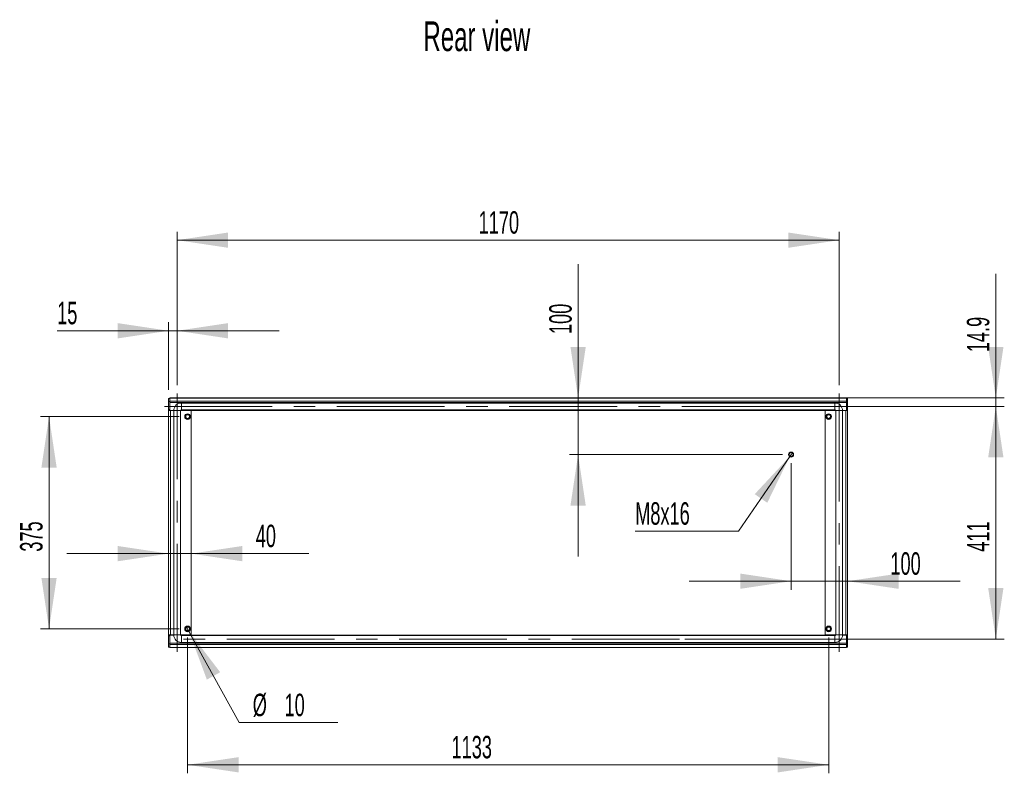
# Model space of a CAD drawing. Header units: millimetres. Extents: x 210 to 4318, y 717 to 2994.
# Tile 2 of 2: x 2577 to 4318, y 1660 to 2992. Entities that reach past the tile are written whole.
import ezdxf

# ---------------------------------------------------------------- set-up
doc = ezdxf.new("R2010")
doc.units = ezdxf.units.MM
doc.header["$LTSCALE"] = 15
doc.linetypes.add('CENTERX2', pattern=[20.32, 12.7, -2.54, 2.54, -2.54])
doc.styles.add('SLDTEXTSTYLE0', font='TXT', dxfattribs={"width": 0.605})
doc.dimstyles.new('SLDDIMSTYLE1', dxfattribs={"dimtxt": 38.52478, "dimasz": 90, "dimexe": 0, "dimexo": 0.0625, "dimgap": 9.631195, "dimtad": 1, "dimrnd": 1e-09, "dimzin": 12, "dimdsep": 46, "dimtxsty": 'SLDTEXTSTYLE0', "dimsah": 1, "dimcen": 0.09, "dimadec": 0, "dimazin": 3, "dimtfac": 1, "dimtofl": 0, "dimtmove": 0, "dimatfit": 3, "dimfxl": 1, "dimfrac": 2, "dimtolj": 1, "dimtzin": 12, "dimarcsym": 0})
doc.dimstyles.new('SLDDIMSTYLE2', dxfattribs={"dimtxt": 38.52478, "dimasz": 90, "dimexe": 0, "dimexo": 0.0625, "dimgap": 9.631195, "dimtad": 1, "dimrnd": 1e-09, "dimzin": 12, "dimdsep": 46, "dimtxsty": 'SLDTEXTSTYLE0', "dimsah": 1, "dimcen": 0.09, "dimadec": 0, "dimazin": 3, "dimtfac": 1, "dimtmove": 0, "dimatfit": 0, "dimfxl": 1, "dimfrac": 2, "dimtolj": 1, "dimtzin": 12, "dimarcsym": 0})
doc.dimstyles.new('SLDDIMSTYLE4', dxfattribs={"dimtxt": 38.52478, "dimasz": 90, "dimexe": 0, "dimexo": 0.0625, "dimgap": 9.631195, "dimtad": 1, "dimdec": 1, "dimrnd": 1e-09, "dimzin": 12, "dimdsep": 46, "dimtxsty": 'SLDTEXTSTYLE0', "dimsah": 1, "dimcen": 0.09, "dimadec": 0, "dimazin": 3, "dimtfac": 1, "dimtdec": 1, "dimtmove": 0, "dimatfit": 0, "dimfxl": 1, "dimfrac": 2, "dimtolj": 1, "dimtzin": 12, "dimarcsym": 0})
doc.dimstyles.new('SLDDIMSTYLE5', dxfattribs={"dimtxt": 38.52478, "dimasz": 90, "dimexe": 0, "dimexo": 0.0625, "dimgap": 9.631195, "dimtad": 0, "dimtih": 1, "dimtoh": 1, "dimrnd": 1e-09, "dimzin": 12, "dimdsep": 46, "dimtxsty": 'SLDTEXTSTYLE0', "dimblk1": 'NONE', "dimsah": 1, "dimcen": 0, "dimadec": 0, "dimazin": 3, "dimtfac": 1, "dimtmove": 0, "dimatfit": 3, "dimldrblk": 'NONE', "dimfxl": 1, "dimfrac": 2, "dimtolj": 1, "dimtzin": 12, "dimarcsym": 0})
doc.dimstyles.new('SLDDIMSTYLE6', dxfattribs={"dimtxt": 38.52478, "dimasz": 90, "dimexe": 0, "dimexo": 0.0625, "dimgap": 9.631195, "dimtad": 1, "dimdec": 0, "dimrnd": 1e-09, "dimzin": 12, "dimdsep": 46, "dimtxsty": 'SLDTEXTSTYLE0', "dimsah": 1, "dimcen": 0.09, "dimadec": 0, "dimazin": 3, "dimtfac": 1, "dimtdec": 0, "dimtmove": 0, "dimatfit": 0, "dimfxl": 1, "dimfrac": 2, "dimtolj": 1, "dimtzin": 12, "dimarcsym": 0})
doc.dimstyles.new('SLDDIMSTYLE7', dxfattribs={"dimtxt": 38.52478, "dimasz": 90, "dimexe": 0, "dimexo": 0.0625, "dimgap": 9.631195, "dimtad": 0, "dimtih": 1, "dimtoh": 1, "dimrnd": 1e-09, "dimzin": 12, "dimdsep": 46, "dimtxsty": 'SLDTEXTSTYLE0', "dimblk1": 'NONE', "dimsah": 1, "dimcen": 0, "dimadec": 0, "dimazin": 3, "dimtfac": 1, "dimtmove": 0, "dimatfit": 3, "dimldrblk": 'NONE', "dimfxl": 1, "dimfrac": 2, "dimtolj": 1, "dimtzin": 12, "dimarcsym": 0})

# ---------------------------------------------------------------- blocks, each defined once
blk = doc.blocks.new('*D8')
at = {"color": 7, "linetype": 'Continuous', "lineweight": 0}
for p, q in [((3753.2, 2308.7), (4317.5, 2308.7)), ((4302.5, 2308.7), (4302.5, 1897.7)), ((3753.2, 1897.7), (4317.5, 1897.7))]:
    blk.add_line(p, q, dxfattribs=at)
for points in [[(4302.5, 2308.7), (4289, 2218.7), (4316, 2218.7)], [(4302.5, 1897.7), (4316, 1987.7), (4289, 1987.7)]]:
    blk.add_solid(points, dxfattribs=at)
at = {"color": 7, "linetype": 'Continuous', "lineweight": 0, "insert": (4251.3, 2052, -17.6), "char_height": 39.69, "attachment_point": 1, "rotation": 90, "style": 'SLDTEXTSTYLE0'}
blk.add_mtext('411', dxfattribs=at)
blk = doc.blocks.new('*D9')
at = {"color": 7, "linetype": 'Continuous', "lineweight": 0}
for p, q in [((4302.5, 2323.6), (4302.5, 2542.7)), ((3853.7, 2323.6), (4317.5, 2323.6)), ((4302.5, 2308.7), (4302.5, 2323.6)), ((3853.2, 2308.7), (4317.5, 2308.7)), ((4302.5, 2308.7), (4302.5, 2128.7))]:
    blk.add_line(p, q, dxfattribs=at)
for points in [[(4302.5, 2323.6), (4316, 2413.6), (4289, 2413.6)], [(4302.5, 2308.7), (4289, 2218.7), (4316, 2218.7)]]:
    blk.add_solid(points, dxfattribs=at)
at = {"color": 7, "linetype": 'Continuous', "lineweight": 0, "insert": (4251.3, 2404.5, -17.6), "char_height": 39.69, "attachment_point": 1, "rotation": 90, "style": 'SLDTEXTSTYLE0'}
blk.add_mtext('14.9', dxfattribs=at)
blk = doc.blocks.new('*D10')
at = {"color": 7, "linetype": 'Continuous', "lineweight": 0}
for p, q in [((2855.7, 2346.3), (2855.7, 2617.5)), ((4025.7, 2346.3), (4025.7, 2617.5)), ((2855.7, 2602.5), (4025.7, 2602.5))]:
    blk.add_line(p, q, dxfattribs=at)
for points in [[(2855.7, 2602.5), (2945.7, 2589), (2945.7, 2616)], [(4025.7, 2602.5), (3935.7, 2616), (3935.7, 2589)]]:
    blk.add_solid(points, dxfattribs=at)
at = {"color": 7, "linetype": 'Continuous', "lineweight": 0, "insert": (3388.5, 2653.7, -17.6), "char_height": 39.69, "attachment_point": 1, "style": 'SLDTEXTSTYLE0'}
blk.add_mtext('1170', dxfattribs=at)
blk = doc.blocks.new('*D11')
at = {"color": 7, "linetype": 'Continuous', "lineweight": 0}
for p, q in [((2840.7, 2337.9), (2840.7, 2457.4)), ((2855.7, 2346.3), (2855.7, 2457.4)), ((2840.7, 2442.4), (2643.6, 2442.4)), ((2855.7, 2442.4), (2840.7, 2442.4)), ((2855.7, 2442.4), (3035.7, 2442.4))]:
    blk.add_line(p, q, dxfattribs=at)
for points in [[(2840.7, 2442.4), (2750.7, 2455.9), (2750.7, 2428.9)], [(2855.7, 2442.4), (2945.7, 2428.9), (2945.7, 2455.9)]]:
    blk.add_solid(points, dxfattribs=at)
at = {"color": 7, "linetype": 'Continuous', "lineweight": 0, "insert": (2643.6, 2493.6, -17.6), "char_height": 39.69, "attachment_point": 1, "style": 'SLDTEXTSTYLE0'}
blk.add_mtext('15', dxfattribs=at)
blk = doc.blocks.new('*D12')
at = {"color": 7, "linetype": 'Continuous', "lineweight": 0}
for p, q in [((2859.2, 2290.7), (2614.3, 2290.7)), ((2629.3, 2290.7), (2629.3, 1915.7)), ((2859.2, 1915.7), (2614.3, 1915.7))]:
    blk.add_line(p, q, dxfattribs=at)
for points in [[(2629.3, 2290.7), (2615.8, 2200.7), (2642.8, 2200.7)], [(2629.3, 1915.7), (2642.8, 2005.7), (2615.8, 2005.7)]]:
    blk.add_solid(points, dxfattribs=at)
at = {"color": 7, "linetype": 'Continuous', "lineweight": 0, "insert": (2578.1, 2052, -17.6), "char_height": 39.69, "attachment_point": 1, "rotation": 90, "style": 'SLDTEXTSTYLE0'}
blk.add_mtext('375', dxfattribs=at)
blk = doc.blocks.new('*D13')
at = {"color": 7, "linetype": 'Continuous', "lineweight": 0}
for p, q in [((2874.2, 1900.7), (2874.2, 1660.5)), ((4007.2, 1900.7), (4007.2, 1660.5)), ((2874.2, 1675.5), (4007.2, 1675.5))]:
    blk.add_line(p, q, dxfattribs=at)
for points in [[(2874.2, 1675.5), (2964.2, 1662), (2964.2, 1689)], [(4007.2, 1675.5), (3917.2, 1689), (3917.2, 1662)]]:
    blk.add_solid(points, dxfattribs=at)
at = {"color": 7, "linetype": 'Continuous', "lineweight": 0, "insert": (3340.6, 1726.6, -17.6), "char_height": 39.69, "attachment_point": 1, "style": 'SLDTEXTSTYLE0'}
blk.add_mtext('1133', dxfattribs=at)
blk = doc.blocks.new('*D15')
at = {"color": 7, "linetype": 'Continuous', "lineweight": 0}
for p, q in [((2871.8, 1920.1), (2876.6, 1911.3)), ((2876.6, 1911.3), (2965.5, 1750)), ((2965.5, 1750), (3139.6, 1750))]:
    blk.add_line(p, q, dxfattribs=at)
blk.add_solid([(2876.6, 1911.3), (2908.2, 1826), (2931.8, 1839)], dxfattribs=at)
at = {"color": 7, "linetype": 'Continuous', "lineweight": 0, "char_height": 39.69, "attachment_point": 1, "style": 'SLDTEXTSTYLE0'}
for s, insert in [('%%c', (2989.3, 1801.1, -17.6)), ('10', (3045.5, 1801.1, -17.6))]:
    blk.add_mtext(s, dxfattribs=dict(at, insert=insert))
blk = doc.blocks.new('_NONE')
blk = doc.blocks.new('*D16')
at = {"color": 7, "linetype": 'Continuous', "lineweight": 0}
for p, q in [((2840.7, 2048.6), (2660.7, 2048.6)), ((2880.7, 2048.6), (2840.7, 2048.6)), ((2880.7, 2048.6), (3088.7, 2048.6))]:
    blk.add_line(p, q, dxfattribs=at)
for points in [[(2840.7, 2048.6), (2750.7, 2062.1), (2750.7, 2035.1)], [(2880.7, 2048.6), (2970.7, 2035.1), (2970.7, 2062.1)]]:
    blk.add_solid(points, dxfattribs=at)
at = {"color": 7, "linetype": 'Continuous', "lineweight": 0, "insert": (2994.6, 2099.7, -17.6), "char_height": 39.69, "attachment_point": 1, "style": 'SLDTEXTSTYLE0'}
blk.add_mtext('40', dxfattribs=at)
blk = doc.blocks.new('*D17')
at = {"color": 7, "linetype": 'Continuous', "lineweight": 0}
for p, q in [((3564.3, 2323.6), (3564.3, 2560.1)), ((3564.3, 2323.6), (3564.3, 2223.6)), ((3925.7, 2223.6), (3549.3, 2223.6)), ((3564.3, 2223.6), (3564.3, 2043.6))]:
    blk.add_line(p, q, dxfattribs=at)
for points in [[(3564.3, 2323.6), (3577.8, 2413.6), (3550.8, 2413.6)], [(3564.3, 2223.6), (3550.8, 2133.6), (3577.8, 2133.6)]]:
    blk.add_solid(points, dxfattribs=at)
at = {"color": 7, "linetype": 'Continuous', "lineweight": 0, "insert": (3513.2, 2436.6, -17.6), "char_height": 39.69, "attachment_point": 1, "rotation": 90, "style": 'SLDTEXTSTYLE0'}
blk.add_mtext('100', dxfattribs=at)
blk = doc.blocks.new('*D18')
at = {"color": 7, "linetype": 'Continuous', "lineweight": 0}
for p, q in [((3940.7, 2208.6), (3940.7, 1984.9)), ((3940.7, 1999.9), (3760.7, 1999.9)), ((3940.7, 1999.9), (4040.7, 1999.9)), ((4040.7, 1999.9), (4239.7, 1999.9))]:
    blk.add_line(p, q, dxfattribs=at)
for points in [[(3940.7, 1999.9), (3850.7, 2013.4), (3850.7, 1986.4)], [(4040.7, 1999.9), (4130.7, 1986.4), (4130.7, 2013.4)]]:
    blk.add_solid(points, dxfattribs=at)
at = {"color": 7, "linetype": 'Continuous', "lineweight": 0, "insert": (4116.2, 2051, -17.6), "char_height": 39.69, "attachment_point": 1, "style": 'SLDTEXTSTYLE0'}
blk.add_mtext('100', dxfattribs=at)
blk = doc.blocks.new('*D19')
at = {"color": 7, "linetype": 'Continuous', "lineweight": 0}
for p, q in [((3938.4, 2220.3), (3847.8, 2088.2)), ((3942.9, 2226.9), (3938.4, 2220.3)), ((3847.8, 2088.2), (3665.2, 2088.2))]:
    blk.add_line(p, q, dxfattribs=at)
blk.add_solid([(3938.4, 2220.3), (3876.4, 2153.7), (3898.6, 2138.5)], dxfattribs=at)
at = {"color": 7, "linetype": 'Continuous', "lineweight": 0, "insert": (3665.2, 2139.4, -17.6), "char_height": 39.69, "attachment_point": 1, "style": 'SLDTEXTSTYLE0'}
blk.add_mtext('M8x16', dxfattribs=at)

msp = doc.modelspace()

# ---------------------------------------------------------------- linework, layer by layer
at = {"color": 7, "linetype": 'Continuous', "lineweight": 0}
for p, q in [((2840.672149, 2317.393694), (2840.672149, 2322.915961)), ((2840.672149, 2322.915961), (2842.672149, 2322.915961)), ((2840.672149, 2303.337843), (2840.672149, 2317.393694)), ((2840.672149, 2317.393694), (2842.672149, 2317.393694)), ((4038.672149, 2323.608261), (2842.672149, 2323.608261)), ((2842.672149, 2323.608261), (2842.672149, 2323.55363)), ((2842.672149, 2323.55363), (4038.672149, 2323.55363)), ((2842.672149, 2323.55363), (2842.672149, 2318.239716)), ((2842.672149, 2318.239716), (4038.672149, 2318.239716)), ((2842.672149, 2318.239716), (2842.672149, 2315.794347)), ((2842.672149, 2315.794347), (4038.672149, 2315.794347)), ((2842.672149, 2315.794347), (2842.672149, 2301.731565)), ((2863.122149, 2302.708261), (2863.122149, 2314.708261)), ((2863.122149, 2314.708261), (4018.222149, 2314.708261)), ((4018.222149, 2302.708261), (4018.222149, 2314.708261)), ((4038.672149, 2323.55363), (4038.672149, 2323.608261)), ((4038.672149, 2318.239716), (4038.672149, 2323.55363)), ((4040.672149, 2322.915961), (4038.672149, 2322.915961)), ((4038.672149, 2315.794347), (4038.672149, 2318.239716)), ((4040.672149, 2317.393694), (4038.672149, 2317.393694)), ((4038.672149, 2301.731565), (4038.672149, 2315.794347)), ((4040.672149, 2322.915961), (4040.672149, 2317.393694)), ((4040.672149, 2317.393694), (4040.672149, 2303.337843)), ((2840.672149, 2303.337843), (2842.672149, 2303.337843)), ((2840.672149, 2301.337843), (2840.672149, 2303.337843)), ((2840.672149, 1905.07868), (2840.672149, 2301.337843)), ((2843.671205, 2301.337843), (2840.672149, 2301.337843)), ((2842.672149, 2301.731565), (2849.680479, 2301.731565)), ((2842.672149, 2301.337843), (2842.672149, 2301.731565)), ((2843.671205, 1905.07868), (2843.671205, 2301.337843)), ((2843.671205, 2301.337843), (2849.672384, 2301.337843)), ((2861.672149, 2301.258261), (2849.672149, 2301.258261)), ((2849.672149, 1905.158261), (2849.672149, 2301.258261)), ((2861.672149, 2301.258261), (2861.672149, 1905.158261)), ((2861.674335, 2301.337843), (2880.672149, 2301.337843)), ((2861.751571, 2301.731565), (4019.592727, 2301.731565)), ((4018.222149, 2302.708261), (2863.122149, 2302.708261)), ((2880.672149, 2301.337843), (2880.672149, 1905.07868)), ((4000.672149, 1905.07868), (4000.672149, 2301.337843)), ((4000.672149, 2301.337843), (4019.669964, 2301.337843)), ((4019.672149, 2301.258261), (4031.672149, 2301.258261)), ((4019.672149, 1905.158261), (4019.672149, 2301.258261)), ((4031.663819, 2301.731565), (4038.672149, 2301.731565)), ((4031.671914, 2301.337843), (4037.673093, 2301.337843)), ((4031.672149, 2301.258261), (4031.672149, 1905.158261)), ((4037.673093, 2301.337843), (4037.673093, 1905.07868)), ((4040.672149, 2301.337843), (4037.673093, 2301.337843)), ((4040.672149, 2303.337843), (4038.672149, 2303.337843)), ((4038.672149, 2301.731565), (4038.672149, 2301.337843)), ((4040.672149, 2303.337843), (4040.672149, 2301.337843)), ((4040.672149, 2301.337843), (4040.672149, 1905.07868)), ((2840.672149, 1905.07868), (2843.671205, 1905.07868)), ((2840.672149, 1903.07868), (2840.672149, 1905.07868)), ((2840.672149, 1889.022828), (2840.672149, 1903.07868)), ((2840.672149, 1903.07868), (2842.672149, 1903.07868)), ((2842.672149, 1904.684958), (2842.672149, 1905.07868)), ((2842.672149, 1904.684958), (2842.672149, 1890.622175)), ((2849.680479, 1904.684958), (2842.672149, 1904.684958)), ((2849.672384, 1905.07868), (2843.671205, 1905.07868)), ((2861.672149, 1905.158261), (2849.672149, 1905.158261)), ((2880.672149, 1905.07868), (2861.674335, 1905.07868)), ((4019.592727, 1904.684958), (2861.751571, 1904.684958)), ((2863.122149, 1903.708261), (2863.122149, 1891.708261)), ((2863.122149, 1903.708261), (4018.222149, 1903.708261)), ((4019.669964, 1905.07868), (4000.672149, 1905.07868)), ((4018.222149, 1891.708261), (4018.222149, 1903.708261)), ((4019.672149, 1905.158261), (4031.672149, 1905.158261)), ((4038.672149, 1904.684958), (4031.663819, 1904.684958)), ((4037.673093, 1905.07868), (4031.671914, 1905.07868)), ((4037.673093, 1905.07868), (4040.672149, 1905.07868)), ((4038.672149, 1905.07868), (4038.672149, 1904.684958)), ((4038.672149, 1890.622175), (4038.672149, 1904.684958)), ((4040.672149, 1903.07868), (4038.672149, 1903.07868)), ((4040.672149, 1905.07868), (4040.672149, 1903.07868)), ((4040.672149, 1903.07868), (4040.672149, 1889.022828)), ((2840.672149, 1889.022828), (2842.672149, 1889.022828)), ((2840.672149, 1883.500562), (2840.672149, 1889.022828)), ((2840.672149, 1883.500562), (2842.672149, 1883.500562)), ((4038.672149, 1890.622175), (2842.672149, 1890.622175)), ((2842.672149, 1890.622175), (2842.672149, 1888.176806)), ((4038.672149, 1888.176806), (2842.672149, 1888.176806)), ((2842.672149, 1888.176806), (2842.672149, 1882.862892)), ((4038.672149, 1882.862892), (2842.672149, 1882.862892)), ((2842.672149, 1882.862892), (2842.672149, 1882.808261)), ((2842.672149, 1882.808261), (4038.672149, 1882.808261)), ((4018.222149, 1891.708261), (2863.122149, 1891.708261)), ((4038.672149, 1888.176806), (4038.672149, 1890.622175)), ((4040.672149, 1889.022828), (4038.672149, 1889.022828)), ((4038.672149, 1882.862892), (4038.672149, 1888.176806)), ((4040.672149, 1883.500562), (4038.672149, 1883.500562)), ((4038.672149, 1882.808261), (4038.672149, 1882.862892)), ((4040.672149, 1889.022828), (4040.672149, 1883.500562))]:
    msp.add_line(p, q, dxfattribs=at)
at = {"color": 7, "linetype": 'CENTERX2', "lineweight": 0}
for p, q in [((2855.672149, 1875.158261), (2855.672149, 2331.258261)), ((2855.672149, 1875.158261), (2855.672149, 2331.258261)), ((4025.672149, 2331.258261), (4025.672149, 1875.158261)), ((4025.672149, 2331.258261), (4025.672149, 1875.158261)), ((2833.122149, 2308.708261), (4048.222149, 2308.708261)), ((2833.122149, 2308.708261), (4048.222149, 2308.708261)), ((4048.222149, 1897.708261), (2833.122149, 1897.708261))]:
    msp.add_line(p, q, dxfattribs=at)
at = {"color": 18, "linetype": 'Continuous', "lineweight": 0}
for p, q in [((2843.672149, 2301.337843), (2843.672149, 2301.731565)), ((4037.672149, 2301.731565), (4037.672149, 2301.337843)), ((2843.672149, 1904.684958), (2843.672149, 1905.07868)), ((4037.672149, 1905.07868), (4037.672149, 1904.684958))]:
    msp.add_line(p, q, dxfattribs=at)
at = {"color": 7, "linetype": 'Continuous', "lineweight": 0}
for centre, radius in [((2874.172149, 2290.708261), 5), ((2874.172149, 2290.708261), 4), ((2874.172149, 2290.708261), 3.2), ((4007.172149, 2290.708261), 5), ((4007.172149, 2290.708261), 4), ((4007.172149, 2290.708261), 3.2), ((3940.672149, 2223.608261), 4.5), ((3940.672149, 2223.608261), 4), ((3940.672149, 2223.608261), 3.5), ((2874.172149, 1915.708261), 5), ((2874.172149, 1915.708261), 4), ((2874.172149, 1915.708261), 3.2), ((4007.172149, 1915.708261), 5), ((4007.172149, 1915.708261), 4), ((4007.172149, 1915.708261), 3.2)]:
    msp.add_circle(centre, radius, dxfattribs=at)
for centre, radius, start, end in [((2863.122149, 2301.258261), 13.45, 90, 180), ((4018.222149, 2301.258261), 13.45, 0, 90), ((2863.122149, 2301.258261), 1.45, 90, 180), ((4018.222149, 2301.258261), 1.45, 0, 90), ((2863.122149, 1905.158261), 13.45, 180, 270), ((2863.122149, 1905.158261), 1.45, 180, 270), ((4018.222149, 1905.158261), 1.45, 270, 0), ((4018.222149, 1905.158261), 13.45, 270, 0)]:
    msp.add_arc(centre, radius, start, end, dxfattribs=at)

# ---------------------------------------------------------------- texts
at = {"color": 7, "linetype": 'Continuous', "lineweight": 0, "insert": (3290.957746, 2989.036089), "char_height": 52.5, "attachment_point": 1, "style": 'SLDTEXTSTYLE0'}
msp.add_mtext('Rear view', dxfattribs=at)

# ---------------------------------------------------------------- dimensions: what is measured, and where the dimension line sits
at = {"color": 7, "linetype": 'Continuous', "lineweight": 0}
for base, p1, p2, dimstyle, picture, middle in [((4025.672149, 2602.525061), (2855.672149, 2331.258261), (4025.672149, 2331.258261), 'SLDDIMSTYLE1', '*D10', (3464.901726, 2602.525061)), ((2840.672149, 2442.418713), (2855.672149, 2331.258261), (2840.672149, 2322.915961), 'SLDDIMSTYLE2', '*D11', (2690.660032, 2442.418713)), ((4040.672149, 1999.877143), (3940.672149, 2223.608261), (4040.672149, 1883.500562), 'SLDDIMSTYLE2', '*D18', (4177.913979, 1999.877143)), ((2840.672149, 2048.554793), (2880.672149, 1905.07868), (2840.672149, 1883.500562), 'SLDDIMSTYLE2', '*D16', (3041.622214, 2048.554793)), ((4007.172149, 1675.450828), (2874.172149, 1915.708261), (4007.172149, 1915.708261), 'SLDDIMSTYLE1', '*D13', (3417.077752, 1675.450828))]:
    dim = msp.add_linear_dim(base=base, p1=p1, p2=p2, dimstyle=dimstyle, dxfattribs=at)
    dim.commit()
    dim.dimension.update_dxf_attribs({"geometry": picture, "text_midpoint": middle, "dimtype": 160})
for base, p1, p2, dimstyle, picture, middle in [((3564.335045, 2223.608261), (4038.672149, 2323.55363), (3940.672149, 2223.608261), 'SLDDIMSTYLE6', '*D17', (3564.335045, 2498.321124)), ((4302.504823, 2323.55363), (3838.222149, 2308.708261), (3838.672149, 2323.55363), 'SLDDIMSTYLE4', '*D9', (4302.504823, 2473.608261)), ((4302.504823, 1897.708261), (3738.222149, 2308.708261), (3738.222149, 1897.708261), 'SLDDIMSTYLE1', '*D8', (4302.504823, 2113.701034)), ((2629.298491, 1915.708261), (2874.172149, 2290.708261), (2874.172149, 1915.708261), 'SLDDIMSTYLE1', '*D12', (2629.298491, 2113.701034))]:
    dim = msp.add_linear_dim(base=base, p1=p1, p2=p2, angle=90, dimstyle=dimstyle, dxfattribs=at)
    dim.commit()
    dim.dimension.update_dxf_attribs({"geometry": picture, "text_midpoint": middle, "dimtype": 160})
dim = msp.add_diameter_dim_2p(p1=(3942.934696, 2226.906879), p2=(3938.409602, 2220.309643), text='M8x16', dimstyle='SLDDIMSTYLE7', override={"dimpost": '<>'}, dxfattribs=at)
dim.commit()
dim.dimension.update_dxf_attribs({"geometry": '*D19', "text_midpoint": (3744.610088, 2117.786256), "dimtype": 163})
dim = msp.add_diameter_dim_2p(p1=(2871.759495, 1920.087656), p2=(2876.584803, 1911.328866), dimstyle='SLDDIMSTYLE5', dxfattribs=at)
dim.commit()
dim.dimension.update_dxf_attribs({"geometry": '*D15', "text_midpoint": (3064.439886, 1782.035319), "dimtype": 163})

doc.saveas('drawing.dxf')
